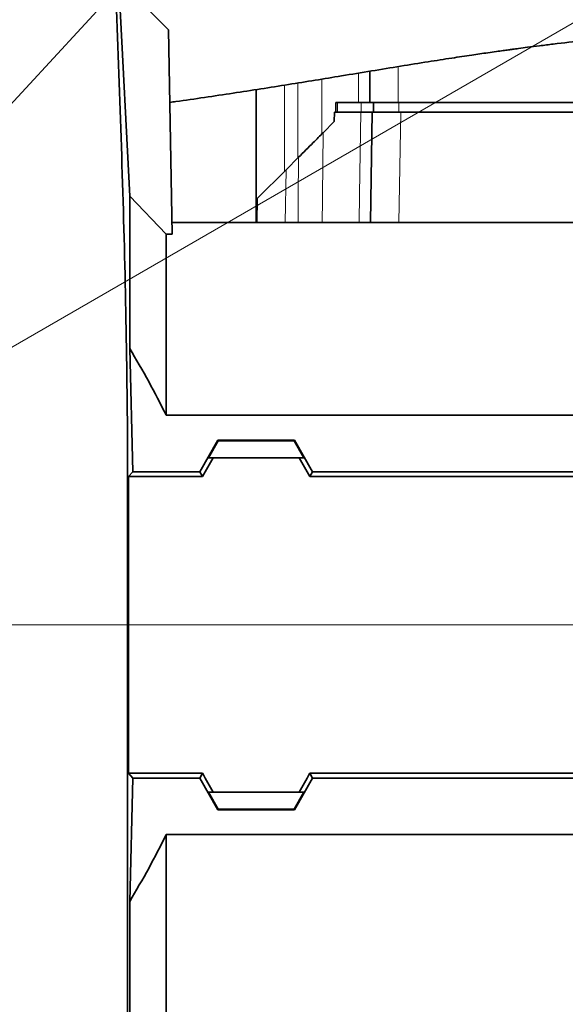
# Model space of a CAD drawing. Header units: millimetres. Extents: x 0 to 14900, y 0 to 10500.
# Tile 43 of 58: x 11061 to 11234, y 5702 to 6014. Entities that reach past the tile are written whole.
import ezdxf

# ---------------------------------------------------------------- set-up
doc = ezdxf.new("R2010")
doc.units = ezdxf.units.MM
doc.header["$LTSCALE"] = 25
doc.styles.add('SLDTEXTSTYLE0', font='TXT', dxfattribs={"width": 0.605})
doc.dimstyles.new('SLDDIMSTYLE1', dxfattribs={"dimtxt": 87.5, "dimasz": 87.5, "dimexe": 0, "dimexo": 0.0625, "dimgap": 21.875, "dimtad": 1, "dimdec": 4, "dimlfac": 25, "dimzin": 12, "dimdsep": 46, "dimtxsty": 'SLDTEXTSTYLE0', "dimsah": 1, "dimcen": 0.09, "dimadec": 1, "dimazin": 3, "dimtfac": 1, "dimtofl": 0, "dimtmove": 0, "dimatfit": 3, "dimfxl": 1, "dimfrac": 2, "dimtolj": 1, "dimtzin": 12, "dimarcsym": 0})
doc.dimstyles.new('SLDDIMSTYLE2', dxfattribs={"dimtxt": 87.5, "dimasz": 87.5, "dimexe": 0, "dimexo": 0.0625, "dimgap": 21.875, "dimtad": 1, "dimdec": 1, "dimrnd": 1e-09, "dimzin": 12, "dimdsep": 46, "dimtxsty": 'SLDTEXTSTYLE0', "dimsah": 1, "dimcen": 0, "dimadec": 0, "dimazin": 3, "dimtfac": 1, "dimtofl": 0, "dimtmove": 0, "dimatfit": 3, "dimfxl": 1, "dimfrac": 2, "dimtolj": 1, "dimtzin": 12, "dimarcsym": 0})

# ---------------------------------------------------------------- blocks, each defined once
blk = doc.blocks.new('_D_6')
at = {"color": 7, "linetype": 'Continuous', "lineweight": 0}
for p, q in [((7705.47, 6386.14), (7414.44, 6437.46)), ((12304.64, 5821.78), (14451.6, 5821.78))]:
    blk.add_line(p, q, dxfattribs=at)
at = {"color": 7, "linetype": 'Continuous', "lineweight": 18}
blk.add_arc((10906.09, 5821.78), 3508.01, 0, 170, dxfattribs=at)
for points in [[(7451.38, 6430.94), (7479.92, 6514.59), (7455.36, 6519.24)], [(14414.1, 5821.78), (14425.51, 5909.43), (14400.51, 5909.12)]]:
    blk.add_solid(points, dxfattribs=at)
at = {"color": 7, "linetype": 'Continuous', "lineweight": 18, "insert": (11097.81, 9439.64), "char_height": 87.5, "attachment_point": 1, "rotation": 355, "style": 'SLDTEXTSTYLE0'}
blk.add_mtext('170°', dxfattribs=at)
blk = doc.blocks.new('_D_7')
at = {"color": 7, "linetype": 'Continuous', "lineweight": 0}
for p, q in [((12304.64, 5821.78), (14452.32, 5821.78)), ((7705.47, 5257.43), (7413.73, 5205.99))]:
    blk.add_line(p, q, dxfattribs=at)
at = {"color": 7, "linetype": 'Continuous', "lineweight": 18}
blk.add_arc((10906.09, 5821.78), 3508.73, 190, 0, dxfattribs=at)
for points in [[(14414.82, 5821.78), (14401.23, 5734.45), (14426.23, 5734.14)], [(7450.66, 5212.5), (7454.65, 5124.2), (7479.21, 5128.85)]]:
    blk.add_solid(points, dxfattribs=at)
at = {"color": 7, "linetype": 'Continuous', "lineweight": 18, "insert": (11078.22, 2427.93), "char_height": 87.5, "attachment_point": 1, "rotation": 5, "style": 'SLDTEXTSTYLE0'}
blk.add_mtext('170°', dxfattribs=at)
blk = doc.blocks.new('_D_8')
at = {"color": 7, "linetype": 'Continuous', "lineweight": 0}
blk.add_line((13076.04, 8173.66), (10906.09, 5821.78), dxfattribs=at)
at = {"color": 7, "linetype": 'Continuous', "lineweight": 18}
blk.add_solid([(13076.04, 8173.66), (13007.52, 8117.82), (13025.9, 8100.87)], dxfattribs=at)
at = {"color": 7, "linetype": 'Continuous', "lineweight": 18, "insert": (11787.19, 6943), "char_height": 87.5, "attachment_point": 1, "rotation": 47.3038, "style": 'SLDTEXTSTYLE0'}
blk.add_mtext('R3200', dxfattribs=at)
blk = doc.blocks.new('_D_9')
at = {"color": 7, "linetype": 'Continuous', "lineweight": 0}
for q in [(12394.52, 6681.13), (10906.09, 5821.78)]:
    blk.add_line((11830.14, 6355.28), q, dxfattribs=at)
at = {"color": 7, "linetype": 'Continuous', "lineweight": 18}
blk.add_solid([(11830.14, 6355.28), (11912.17, 6388.21), (11899.67, 6409.86)], dxfattribs=at)
at = {"color": 7, "linetype": 'Continuous', "lineweight": 18, "insert": (12031.47, 6601.69), "char_height": 87.5, "attachment_point": 1, "rotation": 30, "style": 'SLDTEXTSTYLE0'}
blk.add_mtext('R1067', dxfattribs=at)

msp = doc.modelspace()

# ---------------------------------------------------------------- linework, layer by layer
at = {"color": 7, "linetype": 'Continuous', "lineweight": 35}
for p, q in [((11087.5109782, 6121.784373), (11095.9818916, 5957.6786525)), ((11108.3342309, 6010.3110409), (11102.4417323, 6016.2035395)), ((11108.3342309, 6010.3110409), (11109.46348, 5945.6164037)), ((11172.0902605, 5997.2232009), (11172.0902605, 5987.2846161)), ((11136.0902605, 5991.4217636), (11136.0902605, 5949.2846161)), ((11161.2873275, 5984.2846161), (11161.2873275, 5987.2846161)), ((11161.8390516, 5987.2846161), (11161.2873275, 5987.2846161)), ((11169.3273275, 5987.2846161), (11161.8390516, 5987.2846161)), ((11173.2873275, 5987.2846161), (11169.3273275, 5987.2846161)), ((11173.2873275, 5984.2846161), (11173.2873275, 5987.2846161)), ((11181.2873275, 5987.2846161), (11173.2873275, 5987.2846161)), ((11271.2873275, 5987.2846161), (11181.2873275, 5987.2846161)), ((11160.8931935, 5984.2846161), (11160.8408283, 5981.2846161)), ((11160.8931935, 5984.2846161), (11169.2645509, 5984.2846161)), ((11172.2822662, 5949.2846161), (11172.8931935, 5984.2846161)), ((11172.8931935, 5984.2846161), (11181.8918227, 5984.2846161)), ((11181.8918227, 5984.2846161), (11270.2886982, 5984.2846161)), ((11160.8408283, 5981.2846161), (11157.2800413, 5977.7238291)), ((11149.5129404, 5969.9567282), (11145.5729558, 5966.0167436)), ((11136.4144645, 5956.8582523), (11145.5729558, 5966.0167436)), ((11095.9818916, 5957.6786525), (11095.9818916, 5909.3584428)), ((11095.9818916, 5957.6786525), (11107.5902605, 5945.6164037)), ((11136.2822662, 5949.2846161), (11136.4144645, 5956.8582523)), ((11315.959241, 5949.2846161), (11109.3994511, 5949.2846161)), ((11107.5902605, 5888.2241039), (11107.5902605, 5945.6164037)), ((11109.46348, 5945.6164037), (11107.5902605, 5945.6164037)), ((11096.9974411, 5870.3334802), (11095.9818916, 5909.3584428)), ((11363.2812482, 5888.2241039), (11107.5902605, 5888.2241039)), ((11118.1960234, 5870.3334802), (11123.9589405, 5880.3518149)), ((11120.9809645, 5874.7846161), (11124.0770644, 5880.1472183)), ((11124.0770644, 5880.1472183), (11123.9589405, 5880.3518149)), ((11148.2215805, 5880.3518149), (11123.9589405, 5880.3518149)), ((11148.1034566, 5880.1472183), (11124.0770644, 5880.1472183)), ((11148.2215805, 5880.3518149), (11148.1034566, 5880.1472183)), ((11148.1034566, 5880.1472183), (11151.1995564, 5874.7846161)), ((11153.9844976, 5870.3334802), (11148.2215805, 5880.3518149)), ((11120.9809645, 5874.7846161), (11122.4401753, 5874.7846161)), ((11149.7403456, 5874.7846161), (11122.4401753, 5874.7846161)), ((11149.7403456, 5874.7846161), (11151.1995564, 5874.7846161)), ((11095.5683088, 5868.7694706), (11096.9974411, 5870.3334802)), ((11095.5683088, 5868.7694706), (11095.5683088, 5821.7846161)), ((11095.5683088, 5868.7694706), (11119.0990047, 5868.7694706)), ((11096.9974411, 5870.3334802), (11118.1960234, 5870.3334802)), ((11119.0990047, 5868.7694706), (11118.1960234, 5870.3334802)), ((11153.0815162, 5868.7694706), (11153.9844976, 5870.3334802)), ((11309.0990047, 5868.7694706), (11153.0815162, 5868.7694706)), ((11308.1960234, 5870.3334802), (11153.9844976, 5870.3334802)), ((11095.5683088, 5821.7846161), (11095.5683088, 5774.7997615)), ((11096.9974411, 5773.235752), (11095.5683088, 5774.7997615)), ((11119.0990047, 5774.7997615), (11095.5683088, 5774.7997615)), ((11118.1960234, 5773.235752), (11119.0990047, 5774.7997615)), ((11153.0815162, 5774.7997615), (11309.0990047, 5774.7997615)), ((11153.9844976, 5773.235752), (11153.0815162, 5774.7997615)), ((11095.9818916, 5734.2107894), (11096.9974411, 5773.235752)), ((11096.9974411, 5773.235752), (11118.1960234, 5773.235752)), ((11123.9589405, 5763.2174172), (11118.1960234, 5773.235752)), ((11148.2215805, 5763.2174172), (11153.9844976, 5773.235752)), ((11308.1960234, 5773.235752), (11153.9844976, 5773.235752)), ((11122.4401753, 5768.7846161), (11120.9809645, 5768.7846161)), ((11120.9809645, 5768.7846161), (11124.0770644, 5763.4220138)), ((11122.4401753, 5768.7846161), (11149.7403456, 5768.7846161)), ((11151.1995564, 5768.7846161), (11148.1034566, 5763.4220138)), ((11149.7403456, 5768.7846161), (11151.1995564, 5768.7846161)), ((11123.9589405, 5763.2174172), (11124.0770644, 5763.4220138)), ((11148.2215805, 5763.2174172), (11123.9589405, 5763.2174172)), ((11148.1034566, 5763.4220138), (11124.0770644, 5763.4220138)), ((11148.2215805, 5763.2174172), (11148.1034566, 5763.4220138)), ((11107.5902605, 5694.2846161), (11107.5902605, 5755.3451282)), ((11107.5902605, 5755.3451282), (11363.2812482, 5755.3451282)), ((11095.9818916, 5734.2107894), (11095.9818916, 5682.6762472))]:
    msp.add_line(p, q, dxfattribs=at)
at = {"color": 8, "linetype": 'Continuous', "lineweight": 18}
for p, q in [((11168.4902605, 5996.631134), (11168.4902605, 5987.2846161)), ((11181.0902605, 5998.6950715), (11181.0902605, 5987.2846161)), ((11149.2527696, 5993.4957136), (11149.2527696, 5969.6965574)), ((11156.9365187, 5977.3803065), (11156.9365187, 5994.7437042)), ((11145.0902605, 5992.8272234), (11145.0902605, 5965.5340483)), ((11161.8390516, 5984.2846161), (11161.8390516, 5987.2846161)), ((11169.3273275, 5984.2846161), (11169.3273275, 5987.2846161)), ((11181.2873275, 5984.2846161), (11181.2873275, 5987.2846161)), ((11181.8918227, 5984.2846161), (11181.2808955, 5949.2846161)), ((11145.5729558, 5966.0167436), (11145.2808954, 5949.2846161)), ((11095.5683088, 5821.7846161), (11095.3324724, 5821.7846155)), ((11095.5683088, 5821.7846161), (11345.0902605, 5821.7846161))]:
    msp.add_line(p, q, dxfattribs=at)
at = {"color": 8, "linetype": 'Continuous', "lineweight": 18, "flags": 128}
for points in [[(11168.6758241, 5949.2846161), (11168.8271847, 5958.2810275), (11169.2645509, 5984.2846161)], [(11157.2800413, 5977.7238291), (11157.1054716, 5957.7274195), (11157.0957364, 5956.6109657), (11157.0319214, 5949.2846161)], [(11149.3435307, 5949.2846161), (11149.4035052, 5956.6109657), (11149.5129404, 5969.9567282)]]:
    msp.add_lwpolyline(points, dxfattribs=at)
at = {"color": 7, "linetype": 'Continuous', "lineweight": 18}
for radius in [3200, 1067]:
    msp.add_arc((10906.0902605, 5821.7846161), radius, 190, 170, dxfattribs=at)
at = {"color": 7, "linetype": 'Continuous', "lineweight": 35}
for centre, major_axis, start_param, end_param in [((11083.5431724, 5821.7846161), (85.07475, 146.9493494), 5.0639744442, 5.1074921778), ((11188.6373486, 5821.7846161), (-85.07475, 146.9493494), 1.1756931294, 1.219210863), ((11083.5431724, 5821.7846161), (-85.07475, 146.9493494), 4.317285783, 4.3608035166), ((11188.6373486, 5821.7846161), (85.07475, 146.9493494), 1.9223817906, 1.9658995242)]:
    msp.add_ellipse(centre, major_axis=major_axis, ratio=0.0453552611, start_param=start_param, end_param=end_param, dxfattribs=at)
for points, knots in [([(11095.3324724, 5821.7846155), (11095.3324394, 5824.7067042), (11095.3323733, 5830.5607624), (11095.3327087, 5840.4064946), (11095.3313528, 5851.3018189), (11095.3387439, 5867.0764633), (11095.259009, 5894.100283), (11094.6029944, 5932.8528678), (11093.2355087, 5979.1009109), (11091.4783295, 6025.3682285), (11089.9795667, 6060.1481874), (11089.0144553, 6081.5129575), (11088.6535383, 6089.4188734), (11088.3697684, 6095.5401506), (11088.1047868, 6101.5350042), (11087.8714587, 6107.1048869), (11087.6786049, 6112.0055201), (11087.5335608, 6116.0085186), (11087.4365537, 6119.0712168), (11087.391523, 6121.0303183), (11087.3972382, 6121.8917395), (11087.4631172, 6121.7200465), (11087.4930433, 6121.7852602), (11087.5101023, 6121.7844164), (11087.5109782, 6121.784373)], [0, 0, 0, 0, 0.02495341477, 0.04999120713, 0.08437968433, 0.11898853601, 0.18873767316, 0.32618648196, 0.46365863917, 0.60110435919, 0.73855434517, 0.77386007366, 0.79151294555, 0.80916683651, 0.82808705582, 0.84755441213, 0.8664747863, 0.88594368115, 0.90485483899, 0.92431508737, 0.94247343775, 0.96095794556, 0.99799537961, 1, 1, 1, 1]), ([(11108.7348164, 5987.361516), (11109.3657188, 5987.447512), (11116.0626679, 5988.3603485), (11128.5931138, 5990.2318057), (11146.1063186, 5992.9644118), (11160.7091857, 5995.3488835), (11172.5564564, 5997.3013333), (11181.6988665, 5998.7994984), (11190.1968753, 6000.1652036), (11197.7203803, 6001.3382092), (11204.0299083, 6002.2896969), (11208.7302892, 6002.9753037), (11212.0579318, 6003.4481515), (11214.2450914, 6003.7534723), (11215.9694225, 6003.9906128), (11217.5786854, 6004.209237), (11219.5797918, 6004.477451), (11222.4186647, 6004.8501237), (11226.0893176, 6005.3171687), (11232.0709143, 6006.047735), (11239.8984005, 6006.932617), (11249.3130629, 6007.8781035), (11258.7842223, 6008.7141803), (11268.7398138, 6009.4720979), (11277.7633093, 6010.0394824), (11285.7228302, 6010.434924), (11292.4044471, 6010.6910185), (11298.9410433, 6010.8546142), (11304.8445379, 6010.918146), (11309.6725857, 6010.9057968), (11313.3344597, 6010.8547809), (11315.8186847, 6010.7984497), (11317.6171101, 6010.7478705), (11319.3092666, 6010.6930881), (11321.4670493, 6010.6112264), (11324.1524059, 6010.4900705), (11328.2119681, 6010.2709858), (11333.6421139, 6009.8993064), (11340.414559, 6009.2985154), (11347.6532428, 6008.4937388), (11355.301913, 6007.4524177), (11362.6427764, 6006.2476029), (11369.6396973, 6004.9014012), (11376.2552932, 6003.4357936), (11382.8002506, 6001.7597525), (11388.9342399, 5999.9462131), (11394.292942, 5998.1364661), (11398.8391258, 5996.40923), (11402.6409916, 5994.8041817), (11405.819978, 5993.321228), (11408.4175023, 5991.9913978), (11410.4788681, 5990.8437405), (11412.1035614, 5989.8744634), (11413.5159658, 5988.9825024), (11415.1588667, 5987.8832821), (11417.1537952, 5986.4308588), (11419.3643438, 5984.6281095), (11421.5501568, 5982.6105118), (11423.647136, 5980.4029935), (11425.5718955, 5978.0815234), (11427.2836757, 5975.7373961), (11428.8262943, 5973.3737991), (11430.2614988, 5970.9289849), (11431.5896613, 5968.4063918), (11432.5516342, 5966.3898886), (11433.2482577, 5964.830755), (11433.8108342, 5963.5102818), (11434.4634523, 5961.8830085), (11435.1207494, 5960.0980351), (11435.6848891, 5958.4008305), (11436.1958285, 5956.7119465), (11436.7270487, 5954.7554601), (11437.2123021, 5952.6519396), (11437.5628377, 5950.8825555), (11437.8239681, 5949.4247651), (11438.0647773, 5947.9558175), (11438.324291, 5946.2091069), (11438.5969366, 5944.1685592), (11438.8488403, 5942.121754), (11439.004141, 5940.7450143), (11439.0678639, 5940.1801116)], [0, 0, 0, 0, 0.0040398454, 0.0428824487, 0.0804493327, 0.1167074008, 0.137072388, 0.1569844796, 0.1758374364, 0.1921007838, 0.2057310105, 0.2167575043, 0.2226204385, 0.2273650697, 0.2309958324, 0.2338603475, 0.2378954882, 0.2440992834, 0.2524609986, 0.2619761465, 0.2833954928, 0.3039887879, 0.3242202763, 0.3463440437, 0.3707161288, 0.3854001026, 0.4008218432, 0.4167743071, 0.4307723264, 0.4421003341, 0.4507377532, 0.4566663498, 0.4597334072, 0.4635983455, 0.4687253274, 0.475119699, 0.4827882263, 0.4978580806, 0.5143931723, 0.5323828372, 0.5518827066, 0.5729783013, 0.5907350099, 0.609508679, 0.6292157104, 0.6482189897, 0.6653676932, 0.6798636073, 0.6926726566, 0.7038372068, 0.7134005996, 0.7214024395, 0.7278760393, 0.7333754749, 0.7400720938, 0.7512081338, 0.7639623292, 0.7771448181, 0.791607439, 0.8072505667, 0.8217868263, 0.8347098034, 0.8488164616, 0.8631444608, 0.8752919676, 0.8809390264, 0.8879322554, 0.8966908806, 0.9071443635, 0.9165277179, 0.9234484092, 0.9336382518, 0.9462427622, 0.9548913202, 0.9604412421, 0.9668961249, 0.9744260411, 0.9830331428, 0.993038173, 1, 1, 1, 1]), ([(11169.2645509, 5984.2846161), (11170.0576462, 5984.2846161), (11171.6438381, 5984.2846161), (11172.7359993, 5984.2846161), (11172.8499838, 5984.2846161), (11172.8931935, 5984.2846161)], [0, 0, 0, 0, 0.3830644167, 0.7661294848, 1, 1, 1, 1]), ([(11149.5129404, 5969.9567282), (11150.2890619, 5970.7328497), (11151.8646274, 5972.3084152), (11153.9724454, 5974.4162332), (11155.8215756, 5976.2653634), (11156.7890657, 5977.2328535), (11157.2800413, 5977.7238291)], [0, 0, 0, 0, 0.27982990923, 0.56806869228, 0.78080633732, 1, 1, 1, 1]), ([(11095.9818916, 5909.3584428), (11098.0275276, 5905.9007949), (11102.1222796, 5898.9796171), (11105.7665678, 5891.8113057), (11107.5902605, 5888.2241039)], [0, 0, 0, 0, 0.4995750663, 1, 1, 1, 1]), ([(11095.332476, 5670.2846581), (11095.3324559, 5670.3843716), (11095.3324157, 5670.5844922), (11095.3325259, 5672.2242092), (11095.3324434, 5674.8720009), (11095.3324656, 5678.5988845), (11095.3325238, 5683.3070332), (11095.3324106, 5688.965374), (11095.3325096, 5695.6436664), (11095.3324841, 5703.2196856), (11095.3324252, 5711.5832612), (11095.3325331, 5720.7002093), (11095.3324366, 5730.6482618), (11095.3324708, 5741.2324665), (11095.332519, 5752.3063563), (11095.3324075, 5763.8309376), (11095.3325135, 5775.9094949), (11095.3324948, 5786.9362487), (11095.3324313, 5796.6481453), (11095.3324744, 5804.9437954), (11095.3325064, 5813.3338066), (11095.3324837, 5818.9647705), (11095.3324724, 5821.7846155)], [0, 0, 0, 0, 0.0527197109, 0.1058061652, 0.1600460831, 0.2146846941, 0.2673976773, 0.3204752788, 0.3747060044, 0.4293350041, 0.4821035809, 0.53523987, 0.5895329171, 0.6442259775, 0.6969391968, 0.7500170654, 0.8042481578, 0.8588774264, 0.8938872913, 0.9290039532, 0.9644469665, 1, 1, 1, 1]), ([(11107.5902605, 5755.3451282), (11105.7699717, 5751.7644153), (11102.1258526, 5744.5960225), (11098.0312051, 5737.6747759), (11095.9818916, 5734.2107894)], [0, 0, 0, 0, 0.4995140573, 1, 1, 1, 1])]:
    msp.add_open_spline(points, degree=3, knots=knots, dxfattribs=at)
at = {"color": 8, "linetype": 'Continuous', "lineweight": 18}
msp.add_open_spline([(11058.6684152, 5821.7846153), (11059.8459546, 5821.7845995), (11062.1739782, 5821.7845682), (11065.5786283, 5821.7844803), (11068.8663343, 5821.7844527), (11072.0330783, 5821.7844922), (11075.0784829, 5821.784573), (11079.288278, 5821.7846711), (11084.4329408, 5821.7843348), (11090.2564163, 5821.7843551), (11093.6795264, 5821.7845307), (11095.3324724, 5821.7846155)], degree=3, knots=[0, 0, 0, 0, 0.0880750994, 0.1741265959, 0.2581477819, 0.3401363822, 0.4200947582, 0.4980301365, 0.6768027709, 0.8439350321, 1, 1, 1, 1], dxfattribs=at)

# ---------------------------------------------------------------- dimensions: what is measured, and where the dimension line sits
at = {"color": 7, "linetype": 'Continuous', "lineweight": 18}
for base, line1, line2, picture, middle in [((11211.833438, 9316.4451269), ((12254.6391346, 5821.7846161), (9557.5413863, 5821.7846161)), ((9855.300388, 6007.0672216), (7754.7054508, 6377.4587846)), '_D_6', (11211.833438, 9316.4451269)), ((11211.8965342, 2326.4029129), ((9855.300388, 5636.5020105), (7754.7054508, 5266.1104475)), ((12254.6391346, 5821.7846161), (9557.5413863, 5821.7846161)), '_D_7', (11211.8965342, 2326.4029129))]:
    dim = msp.add_angular_dim_2l(base=base, line1=line1, line2=line2, dimstyle='SLDDIMSTYLE1', dxfattribs=at)
    dim.commit()
    dim.dimension.update_dxf_attribs({"geometry": picture, "text_midpoint": middle, "dimtype": 162})
for mpoint, picture, middle in [((13076.0436873, 8173.6566631), '_D_8', (11991.0672239, 6997.7208896)), ((11830.1393663, 6355.2846161), '_D_9', (12242.4415504, 6593.3274987))]:
    dim = msp.add_radius_dim(center=(10906.0902605, 5821.7846161), mpoint=mpoint, dimstyle='SLDDIMSTYLE2', dxfattribs=at)
    dim.commit()
    dim.dimension.update_dxf_attribs({"geometry": picture, "text_midpoint": middle, "dimtype": 164})

doc.saveas('drawing.dxf')
